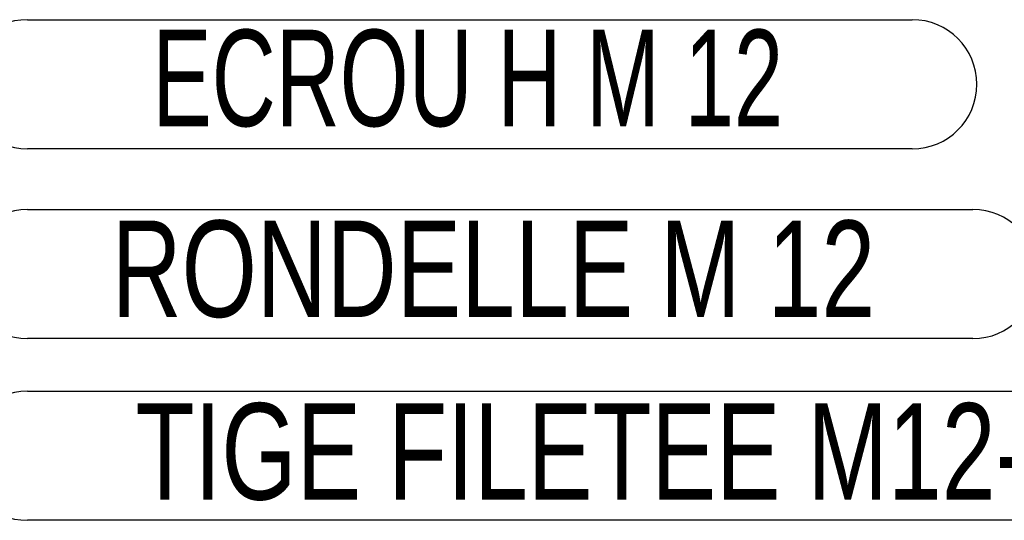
# Model space of a CAD drawing. Header units: millimetres. Extents: x 5 to 589, y 5 to 415.
# Tile 83 of 85: x 433 to 463, y 377 to 393. Entities that reach past the tile are written whole.
import ezdxf

# ---------------------------------------------------------------- set-up
doc = ezdxf.new("R2010")
doc.units = ezdxf.units.MM
doc.layers.add('NOTES', color=6, linetype='Continuous')
doc.styles.add('SLDTEXTSTYLE0', font='TXT', dxfattribs={"width": 0.75})
doc.styles.add('SLDTEXTSTYLE1', font='TXT', dxfattribs={"width": 0.6875})

# ---------------------------------------------------------------- blocks, each defined once
blk = doc.blocks.new('SW_NOTE_8')
at = {"layer": 'NOTES', "color": 0}
for p, q in [((2.01, 2.01), (29.523, 2.01)), ((29.523, -2.01), (2.01, -2.01))]:
    blk.add_line(p, q, dxfattribs=at)
for centre, start, end in [((2.01, 0), 90, 270), ((29.523, 0), 270, 90)]:
    blk.add_arc(centre, 2.01, start, end, dxfattribs=at)
at = {"layer": 'NOTES', "color": 0, "insert": (15.704, 1.696), "char_height": 3, "attachment_point": 2, "style": 'SLDTEXTSTYLE1'}
blk.add_mtext('ECROU H M 12', dxfattribs=at)
blk = doc.blocks.new('SW_NOTE_9')
at = {"layer": 'NOTES', "color": 0}
for p, q in [((2.01, 2.01), (31.407, 2.01)), ((31.407, -2.01), (2.01, -2.01))]:
    blk.add_line(p, q, dxfattribs=at)
for centre, start, end in [((2.01, 0), 90, 270), ((31.407, 0), 270, 90)]:
    blk.add_arc(centre, 2.01, start, end, dxfattribs=at)
at = {"layer": 'NOTES', "color": 0, "insert": (16.501, 1.664), "char_height": 3, "attachment_point": 2, "style": 'SLDTEXTSTYLE0'}
blk.add_mtext('RONDELLE M 12', dxfattribs=at)
blk = doc.blocks.new('SW_NOTE_10')
at = {"layer": 'NOTES', "color": 0}
for p, q in [((2.01, 2.01), (41.583, 2.01)), ((41.583, -2.01), (2.01, -2.01))]:
    blk.add_line(p, q, dxfattribs=at)
for centre, start, end in [((2.01, 0), 90, 270), ((41.583, 0), 270, 90)]:
    blk.add_arc(centre, 2.01, start, end, dxfattribs=at)
at = {"layer": 'NOTES', "color": 0, "insert": (21.751, 1.634), "char_height": 3, "attachment_point": 2, "style": 'SLDTEXTSTYLE0'}
blk.add_mtext('TIGE FILETEE M12-200', dxfattribs=at)

msp = doc.modelspace()

# ---------------------------------------------------------------- block references
at = {"layer": 'NOTES', "color": 211}
for name, p in [('SW_NOTE_8', (430.842, 390.603)), ('SW_NOTE_9', (430.842, 384.698)), ('SW_NOTE_10', (430.842, 379.045))]:
    msp.add_blockref(name, p, dxfattribs=at)

doc.saveas('drawing.dxf')
